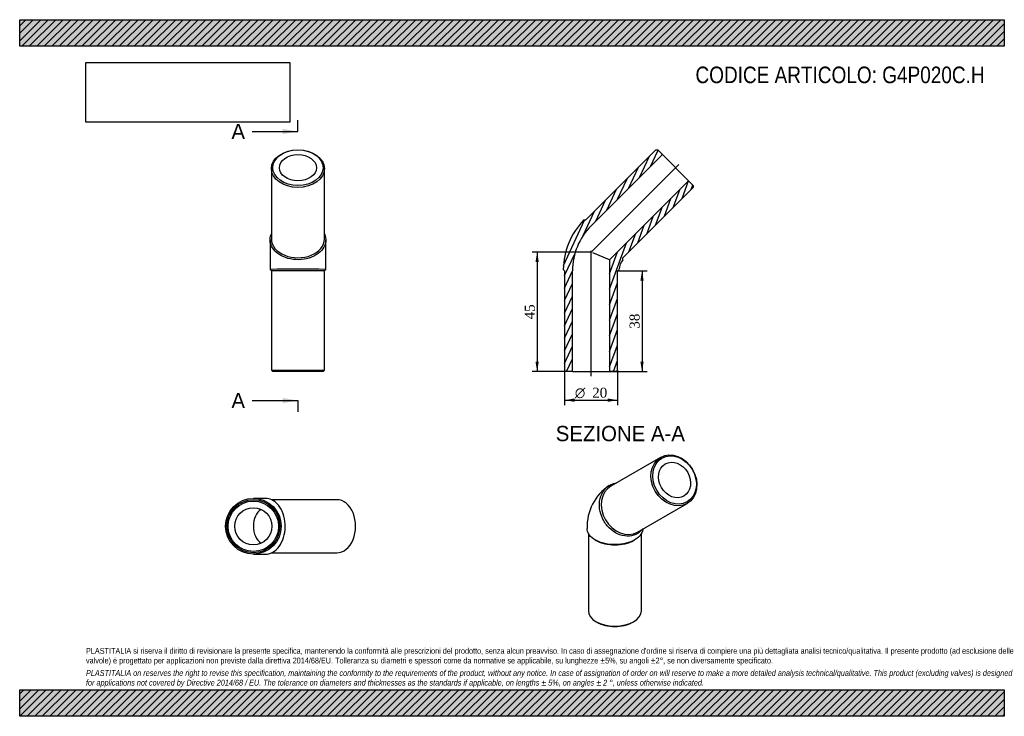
# Model space of a CAD drawing. Header units: millimetres. Extents: x 0 to 371, y 0 to 263.
import ezdxf
from ezdxf.enums import TextEntityAlignment as Align
from ezdxf.lldxf.tags import DXFTag

# ---------------------------------------------------------------- set-up
doc = ezdxf.new("R2010")
doc.units = ezdxf.units.MM
doc.header["$LTSCALE"] = 1.25
for name, color, linetype in [('Default', 7, 'Continuous'), ('DV4_Default', 7, 'Continuous'), ('G4P020C.H', 7, 'Continuous')]:
    doc.layers.add(name, color=color, linetype=linetype)
doc.styles.add('SEACAD_Solid_Edge_ANSI', font='seans.ttf')
doc.styles.add('SEACAD_Solid_Edge_ANSI1_Symbols', font='semeca1.ttf')
doc.styles.add('SEACAD_Times_New_Roman', font='times.ttf')
tags = doc.linetypes.add('CENTER2', pattern=[28.575, 19.05, -3.175, 3.175, -3.175]).pattern_tags.tags
tags[10:11] = [DXFTag(74, 4), DXFTag(75, 0), DXFTag(340, '0'), DXFTag(46, 0.0), DXFTag(50, 0.0), DXFTag(44, 0.0), DXFTag(45, 0.0)]
tags[8:9] = [DXFTag(74, 4), DXFTag(75, 0), DXFTag(340, '0'), DXFTag(46, 0.0), DXFTag(50, 0.0), DXFTag(44, 0.0), DXFTag(45, 0.0)]
tags[6:7] = [DXFTag(74, 4), DXFTag(75, 0), DXFTag(340, '0'), DXFTag(46, 0.0), DXFTag(50, 0.0), DXFTag(44, 0.0), DXFTag(45, 0.0)]
tags[4:5] = [DXFTag(74, 4), DXFTag(75, 0), DXFTag(340, '0'), DXFTag(46, 0.0), DXFTag(50, 0.0), DXFTag(44, 0.0), DXFTag(45, 0.0)]
doc.dimstyles.new('ANSImm', dxfattribs={"dimtxt": 3.75, "dimasz": 3.75, "dimexe": 1.875, "dimexo": 0, "dimgap": 0.9375, "dimtad": 1, "dimdsep": 46, "dimtxsty": 'SEACAD_Times_New_Roman', "dimblk1": '_SE_FILLED', "dimblk2": '_SE_FILLED', "dimsah": 1, "dimcen": 1.875, "dimazin": 0, "dimtfac": 0.85, "dimtdec": 3, "dimtofl": 0, "dimtmove": 0, "dimatfit": 3, "dimfxl": 1, "dimarcsym": 0})
picture_1 = doc.add_image_def('image1.jpg', size_in_pixel=(4302, 1260))

# ---------------------------------------------------------------- blocks, each defined once
blk = doc.blocks.new('SE')
at = {"layer": 'G4P020C.H', "color": 7, "linetype": 'Continuous'}
for p, q in [((241.67, 97.57), (222.92, 86.75)), ((232.92, 69.42), (251.67, 80.25)), ((214.42, 68.93), (214.42, 39.73)), ((234.42, 39.73), (234.42, 68.91)), ((216.99, 66.47), (217.34, 66.27)), ((231.49, 66.27), (231.85, 66.48)), ((217.34, 35.65), (217.7, 35.44)), ((231.13, 35.44), (231.49, 35.65))]:
    blk.add_line(p, q, dxfattribs=at)
blk.add_arc((232.55, 71.4), 18.63, 123.6044, 181.7923, dxfattribs=at)
for centre, major_axis in [((246.67, 88.91), (5, -8.66)), ((246.92, 89.05), (-4.75, 8.23)), ((246.92, 89.05), (3.5, -6.06))]:
    blk.add_ellipse(centre, major_axis=major_axis, ratio=0.816497, dxfattribs=at)
for centre, major_axis, ratio, start_param, end_param in [((227.92, 78.09), (5, -8.66), 0.816497, 3.141593, 6.283185), ((224.42, 70.35), (-10, 0), 0.57735, 0.785398, 2.356195), ((224.42, 39.73), (10, 0), 0.57735, 3.141593, 6.283185), ((224.42, 39.32), (-9.5, 0), 0.57735, 0.785398, 2.356195)]:
    blk.add_ellipse(centre, major_axis=major_axis, ratio=ratio, start_param=start_param, end_param=end_param, dxfattribs=at)
for points, knots in [([(218.85, 82.04), (219.14, 83.25), (219.66, 84.34), (221.08, 86.15), (221.98, 86.86), (223.59, 87.6), (224.23, 87.79), (224.9, 87.9)], [0, 0, 0, 0, 0.0625, 0.0625, 0.125, 0.125, 0.1615516, 0.1615516, 0.1615516, 0.1615516]), ([(234.94, 70.58), (234.24, 69.7), (233.35, 68.99), (231.33, 68.06), (230.19, 67.83), (227.82, 67.91), (226.62, 68.21), (224.3, 69.29), (223.21, 70.06), (221.3, 71.97), (220.48, 73.11), (219.26, 75.56), (218.85, 76.89), (218.5, 79.51), (218.56, 80.83), (218.85, 82.04)], [0.5633276, 0.5633276, 0.5633276, 0.5633276, 0.625, 0.625, 0.6875, 0.6875, 0.75, 0.75, 0.8125, 0.8125, 0.875, 0.875, 0.9375, 0.9375, 1, 1, 1, 1]), ([(234.92, 70.58), (234.92, 70.49), (234.91, 70.4), (234.79, 69.52), (234.42, 68.73), (233.19, 67.33), (232.32, 66.69), (230.24, 65.65), (229.02, 65.25), (226.4, 64.75), (225.01, 64.66), (222.26, 64.77), (220.91, 64.99), (218.46, 65.7), (217.36, 66.2), (215.57, 67.4), (214.88, 68.1), (214.09, 69.48), (213.91, 70.15), (213.92, 70.81)], [0.4926682, 0.4926682, 0.4926682, 0.4926682, 0.5, 0.5, 0.5625, 0.5625, 0.625, 0.625, 0.6875, 0.6875, 0.75, 0.75, 0.8125, 0.8125, 0.875, 0.875, 0.9375, 0.9375, 0.989732, 0.989732, 0.989732, 0.989732])]:
    blk.add_open_spline(points, degree=3, knots=knots, dxfattribs=at)
blk = doc.blocks.new('SE1')
at = {"layer": 'G4P020C.H', "color": 7, "linetype": 'Continuous'}
for p, q in [((94.91, 206.38), (94.91, 179.86)), ((114.91, 179.86), (114.91, 206.38)), ((94.41, 179.5), (94.41, 168.41)), ((115.41, 168.41), (115.41, 179.5)), ((94.41, 168.41), (94.91, 167.91)), ((114.91, 167.91), (94.91, 167.91)), ((94.91, 167.91), (94.91, 130.41)), ((114.91, 167.91), (115.41, 168.41)), ((114.91, 130.41), (114.91, 167.91)), ((94.91, 130.41), (114.91, 130.41)), ((94.91, 130.41), (95.41, 129.91)), ((114.41, 129.91), (114.91, 130.41)), ((114.41, 129.91), (95.41, 129.91))]:
    blk.add_line(p, q, dxfattribs=at)
blk.add_arc((104.91, -463.36), 631.86, 89.04797, 90.95215, dxfattribs=at)
for centre, major_axis in [((104.91, 206.38), (10, 0)), ((104.91, 206.73), (9.5, 0)), ((104.91, 206.73), (7, 0))]:
    blk.add_ellipse(centre, major_axis=major_axis, ratio=0.707107, dxfattribs=at)
blk.add_ellipse((104.91, 179.86), major_axis=(-10, 0), ratio=0.707107, start_param=0, end_param=3.141593, dxfattribs=at)
blk.add_open_spline([(114.91, 181.76), (115.32, 180.86), (115.49, 179.89), (115.28, 177.97), (114.9, 177.01), (113.66, 175.28), (112.79, 174.49), (110.72, 173.23), (109.49, 172.73), (106.89, 172.13), (105.5, 172), (102.76, 172.15), (101.41, 172.42), (98.95, 173.3), (97.85, 173.91), (96.05, 175.4), (95.37, 176.26), (94.51, 178.1), (94.34, 179.09), (94.5, 180.63), (94.66, 181.21), (94.91, 181.76)], degree=3, knots=[0.3137911, 0.3137911, 0.3137911, 0.3137911, 0.375, 0.375, 0.4375, 0.4375, 0.5, 0.5, 0.5625, 0.5625, 0.625, 0.625, 0.6875, 0.6875, 0.75, 0.75, 0.8125, 0.8125, 0.875, 0.875, 0.9122959, 0.9122959, 0.9122959, 0.9122959], dxfattribs=at)
blk = doc.blocks.new('SE2')
at = {"layer": 'G4P020C.H', "color": 7, "linetype": 'Continuous'}
for p, q in [((92.7, 82.11), (88.11, 82.11)), ((119.57, 81.61), (94.96, 81.61)), ((88.11, 61.11), (92.7, 61.11)), ((94.96, 61.61), (119.57, 61.61))]:
    blk.add_line(p, q, dxfattribs=at)
for centre, radius in [((88.11, 71.61), 10.5), ((88.1, 71.61), 10), ((88.1, 71.61), 9.5), ((88.1, 71.61), 7)]:
    blk.add_circle(centre, radius, dxfattribs=at)
for centre, major_axis, start_param, end_param in [((93.05, 71.61), (0, -7), 3.568671, 5.856107), ((119.57, 71.61), (0, -10), 0, 3.141593)]:
    blk.add_ellipse(centre, major_axis=major_axis, ratio=0.707107, start_param=start_param, end_param=end_param, dxfattribs=at)
blk.add_open_spline([(92.71, 61.11), (92.89, 61.11), (93.08, 61.12), (94.24, 61.25), (95.19, 61.62), (96.92, 62.86), (97.7, 63.73), (98.96, 65.8), (99.45, 67.03), (100.05, 69.63), (100.17, 71.03), (100.03, 73.76), (99.76, 75.11), (98.89, 77.58), (98.28, 78.67), (96.8, 80.47), (95.94, 81.16), (94.28, 81.93), (93.49, 82.11), (92.7, 82.11)], degree=3, knots=[0.3630338, 0.3630338, 0.3630338, 0.3630338, 0.375, 0.375, 0.4375, 0.4375, 0.5, 0.5, 0.5625, 0.5625, 0.625, 0.625, 0.6875, 0.6875, 0.75, 0.75, 0.8125, 0.8125, 0.863018, 0.863018, 0.863018, 0.863018], dxfattribs=at)
blk = doc.blocks.new('SE4')
at = {"color": 7, "linetype": 'Continuous', "style": 'SEACAD_Solid_Edge_ANSI'}
blk.add_text('A', height=5.75, dxfattribs=at).set_placement((79.84, 223.26), align=Align.TOP_LEFT)
blk = doc.blocks.new('SE5')
at = {"color": 7, "linetype": 'Continuous', "style": 'SEACAD_Solid_Edge_ANSI'}
blk.add_text('A', height=5.75, dxfattribs=at).set_placement((79.84, 121.87), align=Align.TOP_LEFT)
blk = doc.blocks.new('SEANNOT_GROUP')
at = {"linetype": 'Continuous'}
blk.add_hatch(color=7, dxfattribs=at).paths.add_polyline_path([(99.16, 219.43), (104.91, 220.39), (99.16, 221.34)])
at = {"color": 7, "linetype": 'Continuous'}
blk.add_lwpolyline([(87.66, 220.39), (104.91, 220.39)], dxfattribs=at)
blk = doc.blocks.new('SEANNOT_GROUP1')
at = {"linetype": 'Continuous'}
blk.add_hatch(color=7, dxfattribs=at).paths.add_polyline_path([(99.16, 118.04), (104.91, 119), (99.16, 119.96)])
at = {"color": 7, "linetype": 'Continuous'}
blk.add_lwpolyline([(87.66, 119), (104.91, 119)], dxfattribs=at)
blk = doc.blocks.new('SE3')
at = {"layer": 'Default', "color": 7, "linetype": 'CENTER2'}
for p, q in [((104.91, 220.39), (104.91, 224.7)), ((104.91, 119), (104.91, 114.69))]:
    blk.add_line(p, q, dxfattribs=at)
at = {"layer": 'Default', "color": 7, "linetype": 'CENTER2', "const_width": 0.0001}
blk.add_lwpolyline([(104.91, 220.39), (104.91, 119)], dxfattribs=at)
at = {"layer": 'Default'}
for name in ['SE4', 'SEANNOT_GROUP', 'SE5', 'SEANNOT_GROUP1']:
    blk.add_blockref(name, (0, 0), dxfattribs=at)
blk = doc.blocks.new('SE6')
at = {"layer": 'G4P020C.H', "linetype": 'Continuous'}
h = blk.add_hatch(dxfattribs=at)
h.set_pattern_fill('LINE', scale=0.62992, angle=65, style=0)
edge = h.paths.add_edge_path()
edge.add_line((242.32, 211.68), (240.55, 213.45))
edge.add_line((240.55, 213.45), (239.85, 213.45))
edge.add_line((239.85, 213.45), (213.33, 186.93))
edge.add_line((213.33, 186.93), (212.63, 186.93))
edge.add_arc((232.35, 167.91), 27.4, 136.0362, 178.9638)
edge.add_line((204.96, 168.41), (205.45, 167.91))
edge.add_line((205.45, 167.91), (205.45, 130.41))
edge.add_line((205.45, 130.41), (205.95, 129.91))
edge.add_line((205.95, 129.91), (208.45, 129.91))
edge.add_line((208.45, 129.91), (208.45, 167.91))
edge.add_arc((232.35, 167.91), 23.9, 135, 180, ccw=False)
edge.add_line((215.45, 184.81), (242.32, 211.68))
h = blk.add_hatch(dxfattribs=at)
h.set_pattern_fill('LINE', scale=0.62992, angle=70, style=0)
edge = h.paths.add_edge_path()
edge.add_line((253.99, 200.02), (252.22, 201.78))
edge.add_line((252.22, 201.78), (222.45, 172.01))
edge.add_line((222.45, 172.01), (222.45, 129.91))
edge.add_line((222.45, 129.91), (224.95, 129.91))
edge.add_line((224.95, 129.91), (225.45, 130.41))
edge.add_line((225.45, 130.41), (225.45, 167.91))
edge.add_line((225.45, 167.91), (225.97, 168.43))
edge.add_arc((232.35, 167.91), 6.4, 139.6722, 175.3278, ccw=False)
edge.add_line((227.47, 172.06), (227.47, 172.79))
edge.add_line((227.47, 172.79), (253.99, 199.31))
edge.add_line((253.99, 199.31), (253.99, 200.02))
at = {"layer": 'DV4_Default', "color": 7, "linetype": 'CENTER2'}
for p, q in [((215.19, 174.66), (248.51, 207.97)), ((215.45, 128.16), (215.45, 175.44))]:
    blk.add_line(p, q, dxfattribs=at)
at = {"layer": 'G4P020C.H', "color": 7, "linetype": 'Continuous'}
for p, q in [((239.85, 213.45), (213.33, 186.93)), ((215.45, 184.81), (242.32, 211.68)), ((239.85, 213.45), (240.55, 213.45)), ((242.32, 211.68), (240.55, 213.45)), ((242.32, 211.68), (252.22, 201.78)), ((252.22, 201.78), (222.45, 172.01)), ((253.99, 200.02), (252.22, 201.78)), ((227.47, 172.79), (253.99, 199.31)), ((253.99, 200.02), (253.99, 199.31)), ((213.33, 186.93), (212.63, 186.93)), ((222.45, 172.01), (216.12, 174.64)), ((222.45, 172.01), (222.45, 129.91)), ((227.47, 172.06), (227.47, 172.79)), ((204.96, 168.41), (205.45, 167.91)), ((205.45, 167.91), (205.45, 130.41)), ((208.45, 129.91), (208.45, 167.91)), ((225.45, 167.91), (225.97, 168.43)), ((225.45, 130.41), (225.45, 167.91)), ((205.95, 129.91), (205.45, 130.41)), ((225.45, 130.41), (224.95, 129.91)), ((208.45, 129.91), (205.95, 129.91)), ((208.45, 129.91), (222.45, 129.91)), ((224.95, 129.91), (222.45, 129.91))]:
    blk.add_line(p, q, dxfattribs=at)
for radius, start, end in [(27.4, 136.0362, 178.9638), (23.9, 135, 180), (6.4, 139.6722, 175.3278)]:
    blk.add_arc((232.35, 167.91), radius, start, end, dxfattribs=at)
blk = doc.blocks.new('DMBLK65')
at = {"layer": 'Default', "linetype": 'Continuous'}
for points in [[(235.28, 164.16), (234.65, 167.91), (234.03, 164.16)], [(235.28, 133.66), (234.03, 133.66), (234.65, 129.91)]]:
    blk.add_hatch(color=7, dxfattribs=at).paths.add_polyline_path(points)
at = {"layer": 'Default', "color": 7, "linetype": 'Continuous'}
for p, q in [((225.45, 167.91), (236.53, 167.91)), ((234.65, 167.91), (234.65, 129.91)), ((222.45, 129.91), (236.53, 129.91))]:
    blk.add_line(p, q, dxfattribs=at)
at = {"layer": 'Default', "color": 7, "linetype": 'Continuous', "style": 'SEACAD_Times_New_Roman'}
blk.add_text('38', height=3.75, rotation=90, dxfattribs=at).set_placement((229.96, 146.07), align=Align.TOP_LEFT)
blk = doc.blocks.new('_SE_FILLED')
at = {"color": 0}
blk.add_line((0, 0), (-1, 0), dxfattribs=at)
blk.add_solid([(0, 0), (-1, -0.1665), (-1, 0.1665), (0, 0)], dxfattribs=at)
blk = doc.blocks.new('GDimGGroup')
at = {"layer": 'Default', "linetype": 'Continuous'}
for points in [[(209.2, 118.51), (209.2, 119.76), (205.45, 119.13)], [(221.7, 118.51), (225.45, 119.13), (221.7, 119.76)]]:
    blk.add_hatch(color=7, dxfattribs=at).paths.add_polyline_path(points)
at = {"layer": 'Default', "color": 7, "linetype": 'Continuous'}
for p, q in [((205.45, 130.41), (205.45, 117.26)), ((225.45, 130.41), (225.45, 117.26)), ((205.45, 119.13), (225.45, 119.13))]:
    blk.add_line(p, q, dxfattribs=at)
for s, style, p in [('O', 'SEACAD_Solid_Edge_ANSI1_Symbols', (209.35, 123.82)), ('20', 'SEACAD_Times_New_Roman', (215.87, 123.82))]:
    blk.add_text(s, height=3.75, dxfattribs=dict(at, style=style)).set_placement(p, align=Align.TOP_LEFT)
blk = doc.blocks.new('DMBLK66')
at = {"layer": 'Default', "linetype": 'Continuous'}
for points in [[(194.48, 171.16), (195.73, 171.16), (195.11, 174.91)], [(194.48, 133.66), (195.11, 129.91), (195.73, 133.66)]]:
    blk.add_hatch(color=7, dxfattribs=at).paths.add_polyline_path(points)
at = {"layer": 'Default', "color": 7, "linetype": 'Continuous'}
for p, q in [((215.45, 174.91), (193.23, 174.91)), ((195.11, 174.91), (195.11, 129.91)), ((208.45, 129.91), (193.23, 129.91))]:
    blk.add_line(p, q, dxfattribs=at)
at = {"layer": 'Default', "color": 7, "linetype": 'Continuous', "style": 'SEACAD_Times_New_Roman'}
blk.add_text('45', height=3.75, rotation=90, dxfattribs=at).set_placement((190.42, 149.57), align=Align.TOP_LEFT)

msp = doc.modelspace()

# ---------------------------------------------------------------- hatches: boundary and pattern name
at = {"layer": 'Default', "linetype": 'Continuous'}
h = msp.add_hatch(dxfattribs=at)
h.set_pattern_fill('LINE', scale=0.62992, angle=45, style=0)
h.paths.add_polyline_path([(371.25, 252.5), (371.25, 262.5), (0, 262.5), (0, 252.5)])
for points in [[(371.25, 252.5), (371.25, 262.5), (0, 262.5), (0, 252.5)], [(371.25, 0), (371.25, 10), (0, 10), (0, 0)]]:
    msp.add_hatch(color=7, dxfattribs=at).paths.add_polyline_path(points)
h = msp.add_hatch(dxfattribs=at)
h.set_pattern_fill('LINE', scale=0.62992, angle=45, style=0)
h.paths.add_polyline_path([(371.25, 0), (371.25, 10), (0, 10), (0, 0)])

# ---------------------------------------------------------------- linework, layer by layer
at = {"layer": 'Default', "color": 7, "linetype": 'Continuous'}
for p, q in [((0, 262.5), (371.25, 262.5)), ((0, 252.5), (0, 262.5)), ((371.25, 262.5), (371.25, 252.5)), ((371.25, 252.5), (0, 252.5)), ((0, 10), (371.25, 10)), ((0, 0), (0, 10)), ((371.25, 10), (371.25, 0)), ((371.25, 0), (0, 0))]:
    msp.add_line(p, q, dxfattribs=at)

# ---------------------------------------------------------------- block references
at = {"layer": 'Default'}
for name in ['SE3', 'SE1', 'SE6', 'GDimGGroup', 'SE', 'SE2']:
    msp.add_blockref(name, (0, 0), dxfattribs=at)

# ---------------------------------------------------------------- texts
at = {"layer": 'Default', "color": 7, "linetype": 'Continuous', "style": 'SEACAD_Solid_Edge_ANSI'}
msp.add_text('SEZIONE A-A', height=5.75, dxfattribs=at).set_placement((202.12, 109.425), align=Align.TOP_LEFT)
at = {"layer": 'Default', "attachment_point": 1}
for s, insert, char_height, width in [('{\\fArial Narrow|b0||i0||c0|p34;\\C7;\\H6.25;\\W1.;CODICE ARTICOLO: G4P020C.H}', (254.809, 244.835), 6.25, 109.99832), ("{\\fArial Narrow|b0||i0||c0|p34;\\C7;\\H2.1875;\\W1.;PLASTITALIA si riserva il diritto di revisionare la presente specifica, mantenendo la conformità alle prescrizioni del prodotto, senza alcun preavviso. In caso di assegnazione d'ordine si riserva di compiere una più dettagliata analisi tecnico/qualitativa. Il presente prodotto (ad esclusione delle \\P}{\\fArial Narrow|b0||i0||c0|p34;\\C7;\\H2.1875;\\W1.;valvole) è progettato per applicazioni non previste dalla direttiva 2014/68/EU. Tolleranza su diametri e spessori come da normative se applicabile, su lunghezze ±5%, su angoli ±2°, se non diversamente specificato.\\P}{\\fArial Narrow|b0||i0||c0|p34;\\C7;\\H0.625;\\W1.;   \\P}{\\fArial Narrow|b0||i1||c0|p34;\\C7;\\H2.1875;\\W1.;PLASTITALIA on reserves the right to revise this specification, maintaining the conformity to the requirements of the product, without any notice. In case of assignation of order on will reserve to make a more detailed analysis technical/qualitative. This product (excluding valves) is designed \\P}{\\fArial Narrow|b0||i1||c0|p34;\\C7;\\H2.1875;\\W1.;for applications not covered by Directive 2014/68 / EU. The tolerance on diameters and thicknesses as the standards if applicable, on lengths ± 5%, on angles ± 2 °, unless otherwise indicated.\\P}", (25, 25.753), 2.1875, 321.25)]:
    msp.add_mtext(s, dxfattribs=dict(at, insert=insert, char_height=char_height, width=width))

# ---------------------------------------------------------------- dimensions: what is measured, and where the dimension line sits
at = {"layer": 'Default', "color": 7, "linetype": 'Continuous'}
for base, p1, p2, picture, middle in [((192.007, 132.472), (215.452, 174.914), (208.452, 129.914), 'DMBLK66', (195.109, 152.414)), ((234.65, 129.914), (225.452, 167.914), (222.452, 129.914), 'DMBLK65', (234.65, 148.914))]:
    dim = msp.add_linear_dim(base=base, p1=p1, p2=p2, angle=90, text='\\A1;<>', dimstyle='ANSImm', dxfattribs=at)
    dim.commit()
    dim.dimension.update_dxf_attribs({"geometry": picture, "text_midpoint": middle, "dimtype": 160})

# ---------------------------------------------------------------- pictures from other files: only their frames are drawn
image = msp.add_image(picture_1, insert=(25, 223.879), size_in_units=(76.821, 22.5))
image.dxf.flags = 7

doc.saveas('drawing.dxf')
